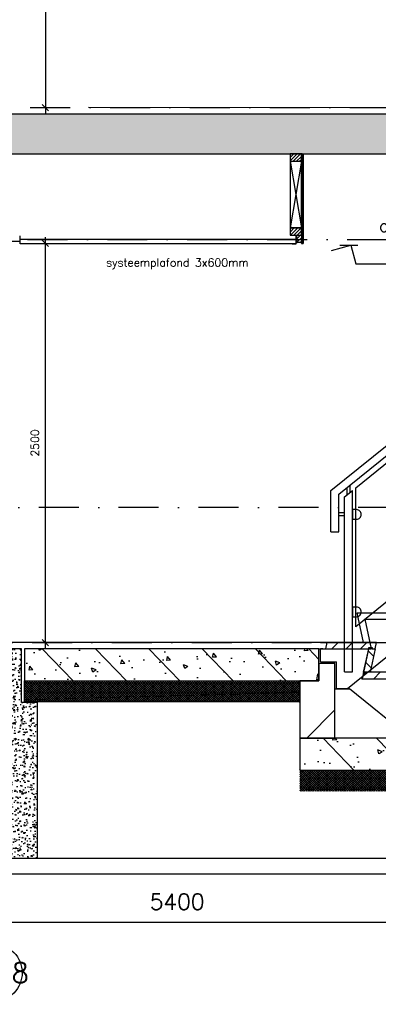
# Model space of a CAD drawing. Extents: x 0 to 317513, y 0 to 193913.
# Tile 37 of 105: x 232737 to 234982, y 90181 to 96347. Entities that reach past the tile are written whole.
import ezdxf
from ezdxf.enums import TextEntityAlignment as Align

# ---------------------------------------------------------------- set-up
doc = ezdxf.new("R2010")
doc.units = 0
doc.header["$LTSCALE"] = 20
doc.header["$MEASUREMENT"] = 0
doc.header["$PDSIZE"] = -1
for name, pattern in [('DASHDOT', [25, 12.5, -6.25, 0, -6.25]), ('DD1', [2.66667, 1.66667, -0.5, 0, -0.5]), ('HIDDEN2', [4.6875, 3.125, -1.5625])]:
    doc.linetypes.add(name, pattern=pattern)
doc.layers.get('0').update_dxf_attribs({"linetype": 'CONTINUOUS'})
doc.layers.get('DEFPOINTS').update_dxf_attribs({"linetype": 'CONTINUOUS'})
for name, color, linetype in [('25', 7, 'CONTINUOUS'), ('A--01A1_ACEER', 1, 'CONTINUOUS'), ('A--124D2TRAPPEN', 4, 'CONTINUOUS'), ('A--A22--_F123-', 9, 'CONTINUOUS'), ('A--A23--_F--3-', 9, 'CONTINUOUS'), ('A--A25--_F--3-', 9, 'CONTINUOUS'), ('A--A42--_F-23-', 9, 'CONTINUOUS'), ('A--L$7A3-_STRAMIEN', 3, 'CONTINUOUS'), ('A--L13A1_VLOEREN', 1, 'CONTINUOUS'), ('A--L13A2_VLOEREN', 2, 'CONTINUOUS'), ('A--L13D2_VLOEREN', 2, 'CONTINUOUS'), ('A--L21--_F-23-', 4, 'CONTINUOUS'), ('A--L21A3_BUITENWAND', 3, 'CONTINUOUS'), ('A--L23--', 7, 'CONTINUOUS'), ('A--L23--_F--3-', 7, 'CONTINUOUS'), ('A--L24--', 7, 'CONTINUOUS'), ('A--L24A2_TRAPPEN', 2, 'CONTINUOUS'), ('A--L24D1_TRAPPEN1', 1, 'HIDDEN2'), ('A--L25--', 7, 'CONTINUOUS'), ('A--L25--_F-23-', 7, 'CONTINUOUS'), ('A--L28DC1_KONSTRUKTIES', 1, 'HIDDEN2'), ('A--L31--', 2, 'CONTINUOUS'), ('A--L35-D2-_PLAFONDS', 2, 'CONTINUOUS'), ('A--L35-D4-_PLAFONDS', 4, 'CONTINUOUS'), ('A--L42--', 7, 'CONTINUOUS'), ('A--L42--_F-23-', 7, 'CONTINUOUS'), ('A--M$1A-_F123-', 1, 'CONTINUOUS'), ('A--M01A1_MAATVOERING', 1, 'CONTINUOUS'), ('A--M01B1_HOOGTE_MAATV', 1, 'CONTINUOUS'), ('A--T$7A-_STRAMIEN', 2, 'CONTINUOUS'), ('A--T$7A8-_STRAMIEN', 8, 'DASHDOT'), ('A--T01A-25_TEKST', 2, 'CONTINUOUS'), ('A--T01B2_HOOGTE_MAATV', 2, 'CONTINUOUS'), ('A--T01B3_HOOGTE_MAATV', 3, 'CONTINUOUS'), ('STRAMIEN', 8, 'DD1'), ('X--LR---_CP', 7, 'CONTINUOUS'), ('Ztrappenrood', 1, 'CONTINUOUS')]:
    doc.layers.add(name, color=color, linetype=linetype)
doc.styles.add('ALFA-0_25', font='ROMANS')
doc.styles.add('HIEMSTRA', font='romans.shx')
doc.styles.add('HOOGTEXT', font='ROMANS.shx', dxfattribs={"height": 2.5})
doc.dimstyles.get("Standard").update_dxf_attribs({"dimscale": 40, "dimtxt": 2.5, "dimasz": 2, "dimexe": 0.3, "dimexo": 0.3, "dimgap": 2, "dimtad": 1, "dimdec": 0, "dimzin": 0, "dimdsep": 46, "dimtxsty": 'HIEMSTRA', "dimblk1": 'OBLIQUE', "dimblk2": 'OBLIQUE', "dimsah": 1, "dimcen": 0.09, "dimdle": 0.3, "dimclrd": 1, "dimclre": 1, "dimclrt": 3, "dimadec": 0, "dimazin": 0, "dimtfac": 1, "dimtdec": 4, "dimtix": 1, "dimtmove": 2, "dimatfit": 3, "dimldrblk": 'OBLIQUE', "dimfxl": 0, "dimtvp": 625, "dimtolj": 1, "dimtzin": 0, "dimarcsym": 0})
doc.dimstyles.new('STANDARD$0', dxfattribs={"dimscale": 50, "dimtxt": 2.5, "dimasz": 2, "dimexe": 2, "dimexo": 0, "dimgap": 2, "dimtad": 1, "dimdec": 0, "dimzin": 0, "dimdsep": 46, "dimtxsty": 'ALFA-0_25', "dimblk1": 'OBLIQUE', "dimblk2": 'OBLIQUE', "dimsah": 1, "dimcen": -3, "dimdle": 2, "dimclrd": 1, "dimclre": 1, "dimclrt": 2, "dimadec": 0, "dimazin": 0, "dimtfac": 0.666667, "dimtofl": 0, "dimtmove": 2, "dimatfit": 3, "dimldrblk": 'OBLIQUE', "dimfxl": 0, "dimtvp": 0.833333, "dimtolj": 1, "dimtzin": 0, "dimarcsym": 0})
pattern_1 = [(45, (0, 0), (-10.6066, 10.6066), [])]
pattern_2 = [(45, (-234505.556, -95505.9), (-28.284271, 28.284271), [])]

# ---------------------------------------------------------------- blocks, each defined once
blk = doc.blocks.new('*U937')
at = {"layer": 'A--L23--_F--3-', "color": 2, "linetype": 'Continuous'}
blk.add_lwpolyline([(0, 0), (0, -20), (-14792.3, -20), (-14792.3, 0)], dxfattribs=at)
blk = doc.blocks.new('_OBLIQUE')
at = {"color": 0, "linetype": 'ByBlock'}
blk.add_line((-0.5, -0.5), (0.5, 0.5), dxfattribs=at)
blk = doc.blocks.new('*D128')
at = {"color": 1, "linetype": 'ByBlock'}
for p, q in [((231022.3, 90705), (231022.3, 90693)), ((236422.3, 90705), (236422.3, 90693)), ((236422.3, 90693), (231022.3, 90693))]:
    blk.add_line(p, q, dxfattribs=at)
at = {"layer": 'DEFPOINTS', "color": 0, "linetype": 'ByBlock'}
for p in [(231022.3, 90693), (231022.3, 90693), (236422.3, 90693)]:
    blk.add_point(p, dxfattribs=at)
at = {"color": 1, "linetype": 'ByBlock', "xscale": 80, "yscale": 80, "zscale": 80, "rotation": 180}
blk.add_blockref('_OBLIQUE', (231022.3, 90693), dxfattribs=at)
at = {"color": 1, "linetype": 'ByBlock', "xscale": 80, "yscale": 80, "zscale": 80}
blk.add_blockref('_OBLIQUE', (236422.3, 90693), dxfattribs=at)
at = {"color": 3, "linetype": 'ByBlock', "insert": (233722.3, 90823), "char_height": 100, "attachment_point": 5, "style": 'HIEMSTRA'}
blk.add_mtext('\\A1;5400', dxfattribs=at)
blk = doc.blocks.new('TRAPTREDE')
at = {"layer": 'A--01A1_ACEER'}
h = blk.add_hatch(dxfattribs=at)
h.set_pattern_fill('ANSI31', color=256, scale=20, angle=90, style=0)
h.set_pattern_definition([(135, (-78993.37, -57903.14), (-44.90128, -44.90128), [])])
edge = h.paths.add_edge_path()
edge.add_line((-292.6, 0), (-310.9, 0))
edge.add_line((-310.9, 0), (-319.5, 40))
edge.add_line((-319.5, 40), (-8.6, 40))
edge.add_line((-8.6, 40), (0, 0))
edge.add_line((0, 0), (-270, 0))
at = {"layer": 'A--L24A2_TRAPPEN'}
blk.add_lwpolyline([(-270, 0), (-272.1, 10), (-292.6, 10), (-292.6, 0), (-310.9, 0), (-319.5, 40), (-8.6, 40), (0, 0)], close=True, dxfattribs=at)
at = {"layer": 'X--LR---_CP', "color": 1}
blk.add_point((0, 0), dxfattribs=at)
blk = doc.blocks.new('STOOTBORD')
at = {"layer": 'A--01A1_ACEER'}
h = blk.add_hatch(dxfattribs=at)
h.set_pattern_fill('ANSI31', color=256, scale=20, style=0)
h.set_pattern_definition([(45, (-78754.77, -57757.03), (-44.90128, 44.90128), [])])
h.paths.add_polyline_path([(0, 0), (-33.6, 156.1), (-54, 156.1), (-54, 146.1), (-72.3, 146.1), (-40.9, 0)])
at = {"layer": 'A--L24A2_TRAPPEN'}
blk.add_lwpolyline([(0, 0), (-33.6, 156.1), (-54, 156.1), (-54, 146.1), (-72.3, 146.1), (-40.9, 0)], close=True, dxfattribs=at)
at = {"layer": 'X--LR---_CP'}
blk.add_point((0, 0), dxfattribs=at)
blk = doc.blocks.new('GLASKLEM_RECHTS')
at = {"layer": 'A--01A1_ACEER'}
blk.add_lwpolyline([(0, -60), (25, -60, 0.414214), (55, -30), (55, -30, 0.414214), (25, 0), (0, 0)], format="xyb", close=True, dxfattribs=at)
at = {"layer": 'X--LR---_CP'}
blk.add_point((0, 0), dxfattribs=at)
blk = doc.blocks.new('*D206')
at = {"layer": 'A--M$1A-_F123-', "color": 1, "lineweight": -2}
for p, q in [((232896.9, 94985.9), (232896.9, 92405.9)), ((232869.1, 94945.9), (232936.9, 94945.9)), ((232869.1, 92445.9), (232936.9, 92445.9))]:
    blk.add_line(p, q, dxfattribs=at)
at = {"layer": 'DEFPOINTS', "color": 0}
for p in [(232869.1, 94945.9), (232869.1, 92445.9), (232896.9, 92445.9)]:
    blk.add_point(p, dxfattribs=at)
at = {"layer": 'A--M$1A-_F123-', "color": 1, "lineweight": -2, "xscale": 40, "yscale": 40, "zscale": 40}
for p, rotation in [((232896.9, 94945.9), 90), ((232896.9, 92445.9), 270)]:
    blk.add_blockref('_OBLIQUE', p, dxfattribs=dict(at, rotation=rotation))
at = {"layer": 'A--M$1A-_F123-', "color": 2, "insert": (232831.9, 93695.9), "char_height": 50, "attachment_point": 5, "rotation": 90, "style": 'ALFA-0_25'}
blk.add_mtext('\\A1;2500', dxfattribs=at)
blk = doc.blocks.new('Q020259-')
at = {"layer": 'A--A25--_F--3-'}
h = blk.add_hatch(dxfattribs=at)
h.set_pattern_fill('ALFALINE', color=256, scale=15, style=0, pattern_type=2)
h.set_pattern_definition(pattern_1)
h.paths.add_polyline_path([(0, 0), (0, 46), (28, 46), (28, 0)])
at = {"layer": 'A--L25--_F-23-', "color": 2, "linetype": 'Continuous'}
blk.add_lwpolyline([(0, 0), (0, 46), (28, 46), (28, 0)], close=True, dxfattribs=at)
at = {"layer": 'X--LR---_CP'}
for p in [(0, 0), (0, 0), (28, 0)]:
    blk.add_point(p, dxfattribs=at)
blk = doc.blocks.new('*D232')
at = {"color": 1, "linetype": 'ByBlock'}
for p, q in [((232869.7, 98305.8), (232937.5, 98305.8)), ((232897.5, 98345.8), (232897.5, 95755.9)), ((232869.7, 95795.9), (232937.5, 95795.9))]:
    blk.add_line(p, q, dxfattribs=at)
at = {"layer": 'DEFPOINTS', "color": 0, "linetype": 'ByBlock'}
for p in [(232869.7, 98305.8), (232869.7, 95795.9), (232897.5, 95795.9)]:
    blk.add_point(p, dxfattribs=at)
at = {"color": 1, "linetype": 'ByBlock', "xscale": 40, "yscale": 40, "zscale": 40}
for p, rotation in [((232897.5, 98305.8), 90), ((232897.5, 95795.9), 270)]:
    blk.add_blockref('_OBLIQUE', p, dxfattribs=dict(at, rotation=rotation))
at = {"color": 2, "linetype": 'ByBlock', "insert": (232832.5, 97050.8), "char_height": 50, "attachment_point": 5, "rotation": 90, "style": 'ALFA-0_25'}
blk.add_mtext('\\A1;2510', dxfattribs=at)
blk = doc.blocks.new('Q020279-')
at = {"layer": 'A--A25--_F--3-'}
h = blk.add_hatch(dxfattribs=at)
h.set_pattern_fill('ALFALINE', color=256, scale=15, style=0, pattern_type=2)
h.set_pattern_definition(pattern_1)
h.paths.add_polyline_path([(0, 0), (0, 71), (46, 71), (46, 0)])
at = {"layer": 'A--L25--_F-23-', "color": 2, "linetype": 'Continuous'}
blk.add_lwpolyline([(0, 0), (0, 71), (46, 71), (46, 0)], close=True, dxfattribs=at)
at = {"layer": 'X--LR---_CP'}
for p in [(0, 0), (0, 0), (46, 0)]:
    blk.add_point(p, dxfattribs=at)
blk = doc.blocks.new('*U881')
at = {"layer": 'A--A42--_F-23-', "linetype": 'Continuous'}
h = blk.add_hatch(dxfattribs=at)
h.set_pattern_fill('ALFALINE', color=256, scale=40, style=0)
h.set_pattern_definition(pattern_2)
h.paths.add_polyline_path([(0, 0), (5, 0), (5, -560), (0, -560), (-5, -560), (-5, 0)])
at = {"layer": 'A--L42--_F-23-', "color": 2, "linetype": 'Continuous'}
for points in [[(0, 0), (-5, 0), (-5, -560), (0, -560)], [(0, 0), (5, 0), (5, -560), (0, -560)]]:
    blk.add_lwpolyline(points, dxfattribs=at)
blk = doc.blocks.new('*U880')
at = {"layer": 'A--A42--_F-23-', "linetype": 'Continuous'}
h = blk.add_hatch(dxfattribs=at)
h.set_pattern_fill('ALFALINE', color=256, scale=40, style=0)
h.set_pattern_definition(pattern_2)
h.paths.add_polyline_path([(0, 0), (5, 0), (5, -560), (0, -560), (-5, -560), (-5, 0)])
at = {"layer": 'A--L42--_F-23-', "color": 2, "linetype": 'Continuous'}
for points in [[(0, 0), (-5, 0), (-5, -560), (0, -560)], [(0, 0), (5, 0), (5, -560), (0, -560)]]:
    blk.add_lwpolyline(points, dxfattribs=at)
blk = doc.blocks.new('HOOGTEP')
at = {"layer": 'A--M01A1_MAATVOERING'}
for p, q in [((0, 0), (0.62, 2.33)), ((0.62, 2.33), (8.79, 2.33)), ((-2.41, 0.65), (0, 0))]:
    blk.add_line(p, q, dxfattribs=at)
at = {"layer": 'A--M01B1_HOOGTE_MAATV'}
blk.add_line((-1.38, 0), (0.91, 0), dxfattribs=at)
at = {"layer": 'A--T01B2_HOOGTE_MAATV', "style": 'HOOGTEXT', "flags": 4}
blk.add_attdef('TEKST', (1.84, -0.67), '', height=1.5, dxfattribs=at)
at = {"layer": 'A--T01B3_HOOGTE_MAATV', "style": 'HOOGTEXT', "flags": 4}
blk.add_attdef('HOOGTE', (1.67, 3.82), '', height=1.75, dxfattribs=at)

msp = doc.modelspace()

# ---------------------------------------------------------------- hatches: boundary and pattern name
at = {"layer": 'A--A22--_F123-'}
h = msp.add_hatch(dxfattribs=at)
h.set_pattern_fill('ALFALINE', color=256, scale=300, angle=-90, style=0, pattern_type=2)
h.set_pattern_definition([(225, (397244.7, 0), (-212.13203, 212.13203), [])])
h.paths.add_polyline_path([(234710.6, 92315.9), (234610.6, 92315.9), (234610.6, 92205.9), (234490.6, 92205.9), (234490.6, 91847.6), (234710.6, 91847.6)])
at = {"layer": 'A--A23--_F--3-'}
h = msp.add_hatch(dxfattribs=at)
h.set_pattern_fill('ALFABET', color=256, scale=20, angle=1, style=0, pattern_type=2)
h.set_pattern_definition([(46, (157742.79, 1e-11), (-86.32078, 83.359), []), (51, (157742.79, 1e-11), (143.64922, -10.04493), [15, -165]), (356, (157742.8, 1e-11), (-30.37155, 149.9312), [12, -132]), (101.4514, (157754.76, -0.84), (113.27778, 139.88618), [12.74804, -140.22842]), (47.1842, (157742.1, 40), (213.99344, -29.37358), [22.5, -247.5]), (97.6356, (157759.93, 37.55), (183.50393, 198.05632), [19.12206, -210.3426]), (352.1842, (157742.1, 40), (183.50378, 198.05647), [18, -198]), (22, (157762.27, 30.34), (120.76856, -78.42802), [15, -165]), (327, (157762.27, 30.34), (46.12453, 145.8572), [12, -132]), (72.4514, (157772.33, 23.81), (166.89315, 67.42906), [12.74804, -140.22842]), (38.5, (157742.793, 1e-11), (1.26964, 66.611074), [0, -130.4, 0, -134, 0, -132.5]), (8.5, (157742.79, 1e-11), (51.229207, 79.788568), [0, -76.4, 0, -127.4, 0, -50.5]), (328.5, (157698.2, -0.78), (106.826954, -2.64699), [0, -50, 0, -156, 0, -207]), (318.5, (157678.2, -1.13), (116.270055, 22.05355), [0, -65, 0, -103.6, 0, -147]), (318.5, (157678.2, -1.13), (116.270055, 22.05355), [0, -65, 0, -103.6, 0, -147])])
h.paths.add_polyline_path([(217087.3, 95505.9), (235170.5, 95505.9), (235170.5, 95755.9), (217087.3, 95755.9)])
h = msp.add_hatch(dxfattribs=at)
h.set_pattern_fill('AR-CONC', color=256, scale=10, style=0, pattern_type=2)
h.set_pattern_definition([(130, (405619.855, 0), (-71.726018, -6.275213), [7.5, -82.5]), (185, (405619.855, 0), (13.875133, 75.219213), [6, -66]), (79.5486, (405613.88, -0.52), (-57.850938, 68.943954), [6.37402, -70.11421]), (133.8158, (405619.855, 20), (-106.724105, -16.5519), [11.25, -123.75]), (83.3644, (405610.96, 18.62), (-93.46627, 97.411787), [9.56103, -105.1713]), (188.8158, (405619.85, 20), (-93.466195, 97.41186), [9, -99]), (159, (405609.855, 15), (-59.690705, -40.261889), [7.5, -82.5]), (214, (405609.855, 15), (-24.331533, 72.515005), [6, -66]), (108.5486, (405604.88, 11.645), (-84.022263, 32.25305), [6.37402, -70.11421]), (142.5, (405619.855, 0), (-1.2159855, 33.2893854), [0, -65.2, 0, -67, 0, -66.25]), (172.5, (405619.855, 0), (-26.306954, 39.441171), [0, -38.2, 0, -63.7, 0, -25.25]), (212.5, (405642.155, 0), (-53.3822436, -2.255487), [0, -25, 0, -78, 0, -103.5]), (222.5, (405652.155, 0), (-58.318617, 10.010498), [0, -32.5, 0, -51.8, 0, -73.5])])
h.paths.add_polyline_path([(232747.3, 92405.9), (232072.3, 92405.9), (232072.3, 92070.9), (231972.3, 92070.9), (231972.3, 91095.9), (232847.3, 91095.9), (232847.3, 92070.9), (232747.3, 92070.9)])
h = msp.add_hatch(dxfattribs=at)
h.set_pattern_fill('ALFABET', color=256, scale=40, angle=1, style=0, pattern_type=2)
h.set_pattern_definition([(134, (392844.69, 1e-11), (172.64155, 166.718), []), (129, (392844.69, 1e-11), (-287.29845, -20.08986), [30, -330]), (184, (392844.7, 1e-11), (60.7431, 299.8624), [24, -264]), (78.5486, (392820.74, -1.67), (-226.55556, 279.77237), [25.49608, -280.45684]), (132.8158, (392846.1, 80), (-427.9869, -58.74715), [45, -495]), (82.3644, (392810.4, 75.1), (-367.0079, 396.11265), [38.2441, -420.6852]), (187.8158, (392846.1, 80), (-367.0076, 396.1129), [36, -396]), (158, (392805.74, 60.7), (-241.53712, -156.85604), [30, -330]), (213, (392805.74, 60.7), (-92.24906, 291.7144), [24, -264]), (107.5486, (392785.6, 47.62), (-333.7863, 134.8581), [25.49608, -280.45684]), (141.5, (392844.69, 1e-11), (-2.53928, 133.22215), [0, -260.8, 0, -268, 0, -265]), (171.5, (392844.69, 1e-11), (-102.45841, 159.57714), [0, -152.8, 0, -254.8, 0, -101]), (211.5, (392933.87, -1.56), (-213.65391, -5.29398), [0, -100, 0, -312, 0, -414]), (221.5, (392973.87, -2.25), (-232.54011, 44.1071), [0, -130, 0, -207.2, 0, -294]), (221.5, (392973.87, -2.25), (-232.54011, 44.1071), [0, -130, 0, -207.2, 0, -294])])
h.paths.add_polyline_path([(232767.3, 92205.9), (234610.6, 92205.9), (234610.6, 92405.9), (232767.3, 92405.9)])
h = msp.add_hatch(dxfattribs=at)
h.set_pattern_fill('ALFAKRS', color=256, scale=10, style=0, pattern_type=2)
h.set_pattern_definition([(45, (159692.793, 1e-11), (-7.0710678, 7.0710678), []), (135, (159692.793, 1e-11), (-7.0710678, -7.0710678), [])])
h.paths.add_polyline_path([(234490.6, 92073.9), (232767.3, 92073.9), (232767.3, 92205.9), (234490.6, 92205.9), (234490.6, 92085.9), (234490.6, 92085.9), (234490.6, 92073.9)])
h = msp.add_hatch(dxfattribs=at)
h.set_pattern_fill('ALFABET', color=256, scale=40, angle=1, style=0, pattern_type=2)
h.set_pattern_definition([(134, (397271.65, -558.33), (172.64155, 166.718), []), (129, (397271.65, -558.33), (-287.29845, -20.08986), [30, -330]), (184, (397271.65, -558.33), (60.7431, 299.8624), [24, -264]), (78.5486, (397247.7, -560), (-226.55556, 279.77237), [25.49608, -280.45684]), (132.8158, (397273.04, -478.35), (-427.9869, -58.74715), [45, -495]), (82.3644, (397237.38, -483.24), (-367.0079, 396.11265), [38.2441, -420.6852]), (187.8158, (397273.04, -478.35), (-367.0076, 396.1129), [36, -396]), (158, (397232.7, -497.64), (-241.53712, -156.85604), [30, -330]), (213, (397232.7, -497.64), (-92.24906, 291.7144), [24, -264]), (107.5486, (397212.57, -510.72), (-333.7863, 134.8581), [25.49608, -280.45684]), (141.5, (397271.65, -558.33), (-2.53928, 133.22215), [0, -260.8, 0, -268, 0, -265]), (171.5, (397271.65, -558.33), (-102.45841, 159.57714), [0, -152.8, 0, -254.8, 0, -101]), (211.5, (397360.83, -559.89), (-213.65391, -5.29398), [0, -100, 0, -312, 0, -414]), (221.5, (397400.83, -560.59), (-232.54011, 44.1071), [0, -130, 0, -207.2, 0, -294]), (221.5, (397400.83, -560.59), (-232.54011, 44.1071), [0, -130, 0, -207.2, 0, -294])])
h.paths.add_polyline_path([(234490.6, 91647.6), (238227.3, 91647.6), (238227.3, 91847.6), (234490.6, 91847.6)])
h = msp.add_hatch(dxfattribs=at)
h.set_pattern_fill('ALFAKRS', color=256, scale=10, style=0, pattern_type=2)
h.set_pattern_definition([(45, (164119.755, -558.334), (-7.0710678, 7.0710678), []), (135, (164119.755, -558.334), (-7.0710678, -7.0710678), [])])
h.paths.add_polyline_path([(238153.6, 91515.6), (234490.6, 91515.6), (234490.6, 91647.6), (238227.3, 91647.6), (238227.3, 91527.6), (238147.3, 91527.6), (238147.3, 91515.6)])

# ---------------------------------------------------------------- linework, layer by layer
at = {"layer": 'A--01A1_ACEER'}
for p, q in [((234437.4, 95526.5), (234437.4, 95526.5)), ((234429.6, 95459.9), (234500.6, 95042.9)), ((234500.6, 95459.9), (234429.6, 95042.9)), ((223055.1, 94957), (232739.5, 94958.9))]:
    msp.add_line(p, q, dxfattribs=at)
msp.add_lwpolyline([(234500.6, 95505.9), (234429.6, 95505.9), (234429.6, 95042.9), (234500.6, 95042.9)], close=True, dxfattribs=at)
at = {"layer": 'A--124D2TRAPPEN'}
for points in [[(234523, 92405.9), (234523, 92405.9), (234523, 92405.9), (234523, 92405.9)], [(234610.6, 92405.9), (234921.5, 92405.9), (234881.5, 92219.8), (234881.5, 92219.8), (235151.5, 92219.8), (235111.5, 92033.7), (235381.5, 92033.7), (235341.8, 91847.6)], [(234710.6, 92155.9), (234801.5, 92155.9), (234801.5, 92155.9)], [(235182.5, 91847.6), (234801.5, 92155.9), (234801.5, 92155.9)]]:
    msp.add_lwpolyline(points, dxfattribs=at)
at = {"layer": 'A--L$7A3-_STRAMIEN', "linetype": 'Continuous'}
msp.add_ellipse((232572.3, 90378.3), major_axis=(127.3, 127.3), ratio=1, dxfattribs=at)
at = {"layer": 'A--L13A1_VLOEREN'}
for p, q in [((235117.7, 95795.5), (233167.3, 95795.9)), ((234660.1, 92445.9), (233167.3, 92445.9))]:
    msp.add_line(p, q, dxfattribs=at)
at = {"layer": 'A--L13A2_VLOEREN'}
msp.add_lwpolyline([(234523, 92405.9), (234523, 92405.9), (234523, 92405.9), (234523, 92405.9)], dxfattribs=at)
at = {"layer": 'A--L13D2_VLOEREN'}
msp.add_line((234672.3, 92445.9), (228615.4, 92445.9), dxfattribs=at)
at = {"layer": 'A--L21--_F-23-', "linetype": 'Continuous'}
for points in [[(217087.3, 95505.9), (235170.5, 95505.9), (235170.5, 95755.9), (217087.3, 95755.9)], [(232747.3, 92405.9), (232072.3, 92405.9), (232072.3, 92070.9), (231972.3, 92070.9), (231972.3, 91095.9), (232847.3, 91095.9), (232847.3, 92070.9), (232747.3, 92070.9), (232747.3, 92405.9)], [(232767.3, 92205.9), (234610.6, 92205.9), (234610.6, 92405.9), (232767.3, 92405.9)], [(234490.6, 91647.6), (238227.3, 91647.6), (238227.3, 91847.6), (234490.6, 91847.6)]]:
    msp.add_lwpolyline(points, close=True, dxfattribs=at)
at = {"layer": 'A--L21A3_BUITENWAND'}
msp.add_lwpolyline([(234710.6, 92315.9), (234610.6, 92315.9), (234610.6, 92205.9), (234490.6, 92205.9), (234490.6, 91847.6), (234710.6, 91847.6), (234710.6, 92315.9)], close=True, dxfattribs=at)
at = {"layer": 'A--L23--'}
msp.add_lwpolyline([(234490.6, 92073.9), (232767.3, 92073.9), (232767.3, 92205.9), (234490.6, 92205.9), (234490.6, 92085.9), (234490.6, 92085.9), (234490.6, 92073.9)], close=True, dxfattribs=at)
at = {"layer": 'A--L24D1_TRAPPEN1', "linetype": 'Continuous'}
for p, q in [((234685.6, 93398.9), (237078.6, 95335.3)), ((234735.6, 93375), (237110, 95296.4)), ((234805.1, 93386.2), (234805.1, 93432.6)), ((234685.6, 93138.9), (234685.6, 93398.9)), ((234735.6, 93138.9), (234735.6, 93375)), ((234770.6, 93358.3), (234820.6, 93398.8)), ((234770.6, 92262.3), (234770.6, 93358.3)), ((234786.1, 93370.9), (234786.1, 93415.9)), ((234820.6, 92262.3), (234820.6, 93398.8)), ((234770.6, 93258), (234735.6, 93258)), ((234770.6, 93239), (234735.6, 93239)), ((234685.6, 93138.9), (234735.6, 93138.9)), ((234620.6, 92325.9), (234620.6, 92405.9)), ((234620.6, 92325.9), (234720.6, 92325.9)), ((234720.6, 92155.9), (234720.6, 92325.9)), ((234770.6, 92262.3), (234820.6, 92262.3))]:
    msp.add_line(p, q, dxfattribs=at)
for points in [[(234620.6, 92445.9), (234890.1, 92445.9), (234850.1, 92632), (235120.1, 92632), (235080.1, 92818.1), (235350.1, 92818.1), (235310.1, 93004.2), (235580.1, 93004.2), (235540.1, 93190.3), (235810.1, 93190.3), (235770.1, 93376.4), (236040.1, 93376.4), (236000.1, 93562.6), (236270.1, 93562.6), (236230.1, 93748.7), (236500.1, 93748.7), (236460.1, 93934.8), (236730.1, 93934.8), (236690.1, 94120.9), (236960.1, 94120.9), (236920.1, 94307), (237276.1, 94307)], [(237176.1, 94087), (234789.6, 92155.9), (234720.6, 92155.9), (234720.6, 92155.9)], [(234634.6, 92405.9), (234634.6, 92405.9), (234634.6, 92405.9), (234620.6, 92405.9), (234939.6, 92405.9), (234939.6, 92405.9), (234899.6, 92592), (235169.6, 92592)]]:
    msp.add_lwpolyline(points, dxfattribs=at)
msp.add_lwpolyline([(234840.6, 93415), (235903.1, 94274.7), (235903.1, 93404), (234840.6, 92544.2)], close=True, dxfattribs=at)
at = {"layer": 'A--L28DC1_KONSTRUKTIES'}
for p, q in [((234490.6, 92135.9), (232769.4, 92085.9)), ((238147.3, 91527.6), (234492.6, 91527.6))]:
    msp.add_line(p, q, dxfattribs=at)
at = {"layer": 'A--L31--'}
msp.add_lwpolyline([(226276.6, 91095.9), (238147.3, 91095.9), (238147.3, 90995.9), (226276.6, 90995.9)], dxfattribs=at)
at = {"layer": 'A--L35-D2-_PLAFONDS'}
for p, q in [((234510.6, 94945.9), (234510.6, 95505.9)), ((234505.6, 94945.9), (234510.6, 94945.9))]:
    msp.add_line(p, q, dxfattribs=at)
for points in [[(234468.3, 94970.9), (232739.5, 94970.9)], [(232739.5, 94945.9), (234468.3, 94945.9)]]:
    msp.add_lwpolyline(points, dxfattribs=at)
at = {"layer": 'A--L35-D4-_PLAFONDS'}
for p, q in [((232739.5, 94943.9), (232739.5, 94993.9)), ((232739.6, 94943.9), (232739.6, 94993.9)), ((234468.3, 94943.9), (234468.3, 94993.9)), ((234468.3, 94943.9), (234468.3, 94993.9)), ((232764.5, 94943.9), (232739.5, 94943.9)), ((232764.6, 94943.9), (232739.6, 94943.9)), ((234443.3, 94943.9), (234468.3, 94943.9)), ((234443.3, 94943.9), (234468.3, 94943.9))]:
    msp.add_line(p, q, dxfattribs=at)
at = {"layer": 'A--T$7A8-_STRAMIEN', "color": 8}
msp.add_line((289117.5, 93292.4), (144211.7, 93292.4), dxfattribs=at)
at = {"layer": 'STRAMIEN', "linetype": 'DASHDOT'}
for p, q in [((139283.9, 95795.9), (241970.6, 95795.9)), ((170273.1, 94970.9), (241970.6, 94970.9)), ((139295.6, 92445.9), (241970.6, 92445.9)), ((208052.5, 91095.9), (241970.6, 91095.9))]:
    msp.add_line(p, q, dxfattribs=at)
at = {"layer": 'Ztrappenrood'}
for p, q in [((234610.6, 92315.9), (234610.6, 92405.9)), ((234710.6, 92315.9), (234610.6, 92315.9)), ((234710.6, 92205.9), (234710.6, 92315.9))]:
    msp.add_line(p, q, dxfattribs=at)

# ---------------------------------------------------------------- block references
ref = msp.add_blockref('HOOGTEP', (234809.2, 94933.8), dxfattribs=dict(xscale=-50, yscale=50, zscale=50, rotation=180))
ref.add_attrib('TEKST', 'o.k. plafond', (234986.4, 95017.9), dxfattribs={"layer": 'A--T01B2_HOOGTE_MAATV', "height": 75, "style": 'HOOGTEXT', "flags": 4})
ref.add_attrib('HOOGTE', '2500+vloer', (235050, 94655.4), dxfattribs={"layer": 'A--T01B3_HOOGTE_MAATV', "height": 87.5, "style": 'HOOGTEXT', "flags": 4})
at = {"layer": '25', "xscale": -1, "rotation": 90}
for p in [(234500.6, 95505.9), (234500.6, 95042.9)]:
    msp.add_blockref('Q020279-', p, dxfattribs=at)
at = {"layer": 'A--L23--', "color": 2, "linetype": 'Continuous'}
msp.add_blockref('*U937', (235129.6, 95775.9), dxfattribs=at)
at = {"layer": 'A--L24--', "xscale": -1}
for name, p in [('TRAPTREDE', (234651.5, 92405.9)), ('STOOTBORD', (234890.1, 92259.8)), ('TRAPTREDE', (234881.5, 92219.8))]:
    msp.add_blockref(name, p, dxfattribs=at)
at = {"layer": 'A--L24D1_TRAPPEN1', "linetype": 'Continuous'}
for p in [(234820.6, 93278.5), (234820.6, 92667.8)]:
    msp.add_blockref('GLASKLEM_RECHTS', p, dxfattribs=at)
at = {"layer": 'A--L25--'}
for p in [(234472.5, 94950.9), (234472.6, 94950.9)]:
    msp.add_blockref('Q020259-', p, dxfattribs=at)
at = {"layer": 'A--L42--'}
for name in ['*U881', '*U880']:
    msp.add_blockref(name, (234505.6, 95505.9), dxfattribs=at)

# ---------------------------------------------------------------- texts
at = {"layer": 'A--T$7A-_STRAMIEN', "style": 'ALFA-0_25'}
msp.add_text('n-8', height=125, dxfattribs=at).set_placement((232620, 90378.3), align=Align.MIDDLE_CENTER)
at = {"layer": 'A--T01A-25_TEKST', "style": 'HIEMSTRA'}
msp.add_text('systeemplafond 3x600mm', height=50, dxfattribs=at).set_placement((233278.9, 94801))

# ---------------------------------------------------------------- dimensions: what is measured, and where the dimension line sits
at = {"layer": 'A--M$1A-_F123-'}
for base, p1, p2, picture, middle in [((232897.5, 95795.9), (232869.7, 98305.8), (232869.7, 95795.9), '*D232', (232832.5, 97050.8)), ((232896.9, 92445.9), (232869.1, 94945.9), (232869.1, 92445.9), '*D206', (232831.9, 93695.9))]:
    dim = msp.add_linear_dim(base=base, p1=p1, p2=p2, angle=270, dimstyle='STANDARD$0', override={"dimscale": 20, "dimclrt": 2, "dimtix": 0, "dimtofl": 0}, dxfattribs=at)
    dim.commit()
    dim.dimension.update_dxf_attribs({"geometry": picture, "text_midpoint": middle})
dim = msp.add_linear_dim(base=(231022.3, 90693), p1=(236422.3, 90693), p2=(231022.3, 90693), dimstyle='Standard', override={"dimexe": 0, "dimcen": 0, "dimdle": 0, "dimtfac": 0.75, "dimtvp": 1.5}, dxfattribs=at)
dim.commit()
dim.dimension.update_dxf_attribs({"geometry": '*D128', "text_midpoint": (233722.3, 90823)})

doc.saveas('drawing.dxf')
